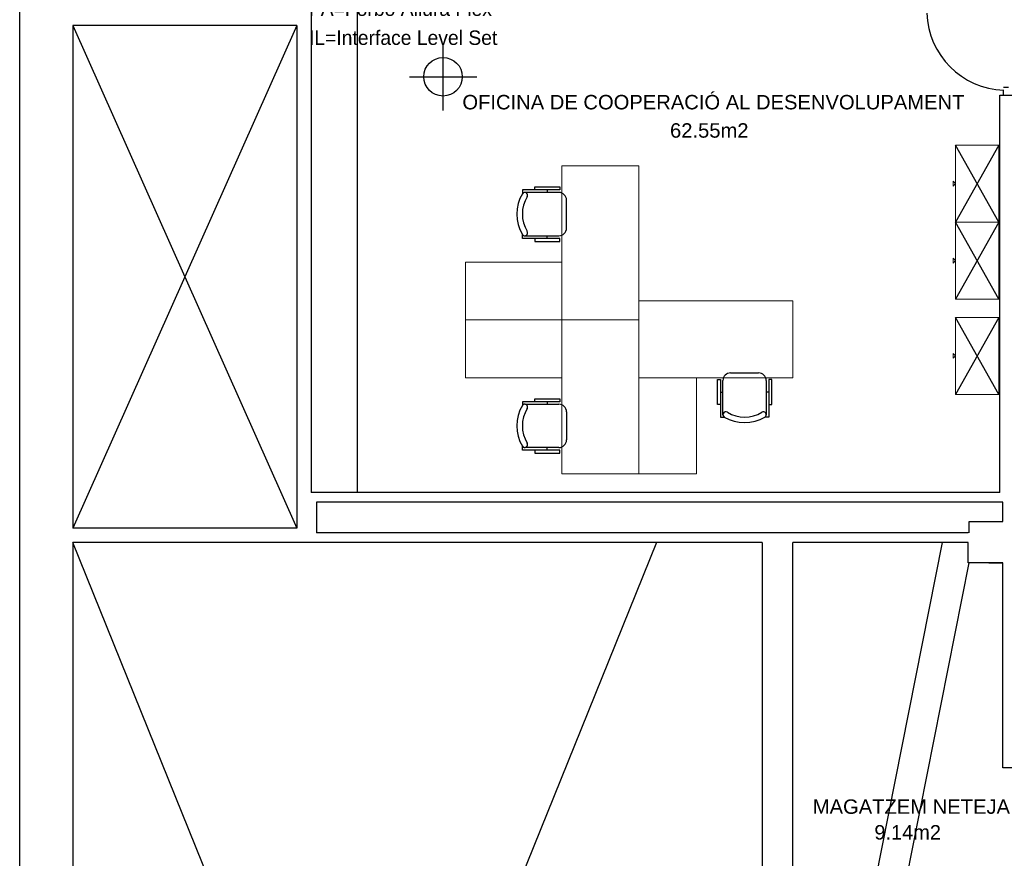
# Model space of a CAD drawing. Header units: metres. Extents: x -1 to 438, y -6 to 53.
# Tile 4 of 149: x 391 to 401, y 25 to 34. Entities that reach past the tile are written whole.
import ezdxf

# ---------------------------------------------------------------- set-up
doc = ezdxf.new("R2010")
doc.units = ezdxf.units.M
doc.linetypes.add('CONTINUA', pattern=[0])
for name, color, linetype, lineweight in [('LEGENDA MATERIAL SOSTRE PAVIMENT ACTUAL', 7, 'CONTINUA', 25), ('PA MOBLES ACTUAL', 7, 'CONTINUA', 25), ('PA MURS ACTUAL', 7, 'CONTINUA', 25), ('PA TEXT ACTUAL', 7, 'CONTINUA', 25)]:
    doc.layers.add(name, color=color, linetype=linetype, lineweight=lineweight)
doc.styles.add('ARIAL', font='arial.ttf')
doc.styles.add('Century Gothic', font='txt')

msp = doc.modelspace()

# ---------------------------------------------------------------- linework, layer by layer
at = {"layer": 'PA MOBLES ACTUAL', "transparency": 33554687}
for p, q in [((401.316, 32.39), (400.866, 31.59)), ((401.316, 31.59), (400.866, 32.39)), ((401.316, 31.59), (400.866, 30.79)), ((401.316, 30.79), (400.866, 31.59)), ((401.316, 30.6), (400.866, 29.8)), ((401.316, 29.8), (400.866, 30.6))]:
    msp.add_line(p, q, dxfattribs=at)
at = {"layer": 'PA MOBLES ACTUAL', "color": 180, "transparency": 33554687}
for p, q in [((396.625, 31.924), (396.625, 31.898)), ((396.745, 31.898), (396.392, 31.898)), ((396.825, 31.528), (396.825, 31.818)), ((396.392, 31.448), (396.745, 31.448)), ((396.625, 31.421), (396.625, 31.448)), ((398.53, 30.023), (398.82, 30.023)), ((398.45, 29.589), (398.45, 29.943)), ((398.9, 29.943), (398.9, 29.589)), ((398.423, 29.823), (398.45, 29.823)), ((398.927, 29.823), (398.9, 29.823)), ((396.392, 29.698), (396.745, 29.698)), ((396.625, 29.724), (396.625, 29.698)), ((396.825, 29.618), (396.825, 29.328)), ((396.745, 29.248), (396.392, 29.248)), ((396.625, 29.221), (396.625, 29.248))]:
    msp.add_line(p, q, dxfattribs=at)
at = {"layer": 'PA MOBLES ACTUAL', "color": 180, "lineweight": 13, "transparency": 33554687}
for p, q in [((396.775, 31.173), (396.775, 30.573)), ((396.775, 29.973), (396.775, 30.573)), ((398.175, 29.973), (397.575, 29.973))]:
    msp.add_line(p, q, dxfattribs=at)
for points in [[(400.866, 32.39), (400.866, 31.59), (401.316, 31.59), (401.316, 32.39), (400.866, 32.39)], [(397.575, 30.573), (397.575, 32.173), (396.775, 32.173), (396.775, 31.173), (395.775, 31.173), (395.775, 30.573), (397.575, 30.573)], [(400.866, 31.99), (400.841, 32.015), (400.841, 31.965), (400.866, 31.99)], [(400.866, 31.59), (400.866, 30.79), (401.316, 30.79), (401.316, 31.59), (400.866, 31.59)], [(400.866, 31.19), (400.841, 31.215), (400.841, 31.165), (400.866, 31.19)], [(397.575, 30.773), (399.175, 30.773), (399.175, 29.973), (398.175, 29.973), (398.175, 28.973), (397.575, 28.973), (397.575, 30.773)], [(400.866, 30.6), (400.866, 29.8), (401.316, 29.8), (401.316, 30.6), (400.866, 30.6)], [(397.575, 30.573), (397.575, 28.973), (396.775, 28.973), (396.775, 29.973), (395.775, 29.973), (395.775, 30.573), (397.575, 30.573)], [(400.866, 30.2), (400.841, 30.225), (400.841, 30.175), (400.866, 30.2)]]:
    msp.add_lwpolyline(points, close=True, dxfattribs=at)
at = {"layer": 'PA MOBLES ACTUAL', "color": 180, "transparency": 33554687}
for points in [[(396.496, 31.924), (396.496, 31.955), (396.756, 31.955), (396.756, 31.924), (396.366, 31.924), (396.366, 31.884)], [(396.496, 31.421), (396.496, 31.39), (396.756, 31.39), (396.756, 31.421), (396.366, 31.421), (396.366, 31.461)], [(398.423, 29.694), (398.393, 29.694), (398.393, 29.954), (398.423, 29.954), (398.423, 29.564), (398.463, 29.564)], [(398.927, 29.694), (398.957, 29.694), (398.957, 29.954), (398.927, 29.954), (398.927, 29.564), (398.887, 29.564)], [(396.496, 29.724), (396.496, 29.755), (396.756, 29.755), (396.756, 29.724), (396.366, 29.724), (396.366, 29.684)], [(396.496, 29.221), (396.496, 29.19), (396.756, 29.19), (396.756, 29.221), (396.366, 29.221), (396.366, 29.261)]]:
    msp.add_lwpolyline(points, dxfattribs=at)
for centre, radius, start, end in [((396.727, 31.673), 0.418, 149.5867, 210.4133), ((396.391, 31.868), 0.03, 327.334, 146.1712), ((396.706, 31.673), 0.34, 148.2704, 211.7296), ((396.745, 31.818), 0.08, 0, 90), ((396.745, 31.528), 0.08, 270, 0), ((396.391, 31.478), 0.03, 213.8288, 32.666), ((398.53, 29.943), 0.08, 90, 180), ((398.82, 29.943), 0.08, 0, 90), ((396.727, 29.473), 0.418, 149.5867, 210.4133), ((396.391, 29.668), 0.03, 327.334, 146.1712), ((396.745, 29.618), 0.08, 0, 90), ((396.706, 29.473), 0.34, 148.2704, 211.7296), ((398.48, 29.589), 0.03, 57.334, 236.1712), ((398.675, 29.925), 0.418, 239.5867, 300.4133), ((398.675, 29.903), 0.34, 238.2704, 301.7296), ((398.87, 29.589), 0.03, 303.8288, 122.666), ((396.391, 29.278), 0.03, 213.8288, 32.666), ((396.745, 29.328), 0.08, 270, 0)]:
    msp.add_arc(centre, radius, start, end, dxfattribs=at)
at = {"layer": 'PA MURS ACTUAL', "transparency": 33554687}
for p, q in [((391.144, 12.888), (391.144, 52.729)), ((394.652, 28.78), (394.652, 36.789)), ((394.172, 33.782), (394.172, 28.78)), ((394.022, 33.632), (391.697, 33.632)), ((391.697, 33.632), (391.697, 28.41)), ((394.022, 33.632), (394.022, 28.41)), ((401.416, 32.99), (401.366, 32.99)), ((401.366, 32.91), (401.366, 32.96)), ((401.327, 28.78), (401.327, 32.91)), ((401.327, 32.91), (401.457, 32.91)), ((401.327, 28.78), (394.172, 28.78)), ((401.357, 28.68), (394.227, 28.68)), ((394.227, 28.68), (394.227, 28.36)), ((401.357, 28.48), (401.357, 28.68)), ((401.007, 28.48), (401.357, 28.48)), ((401.007, 28.36), (401.007, 28.48)), ((394.022, 28.41), (391.697, 28.41)), ((400.997, 28.36), (394.227, 28.36)), ((398.857, 28.26), (391.697, 28.26)), ((391.697, 28.26), (391.697, 13.248)), ((398.857, 28.26), (398.857, 18.794)), ((400.997, 28.26), (399.177, 28.26)), ((399.177, 24.312), (399.177, 28.26)), ((400.997, 28.05), (400.997, 28.26)), ((401.357, 28.05), (400.997, 28.05)), ((401.211, 28.05), (401.357, 28.05)), ((401.357, 25.92), (401.357, 28.05)), ((401.457, 25.92), (401.357, 25.92))]:
    msp.add_line(p, q, dxfattribs=at)
at = {"layer": 'PA MURS ACTUAL', "color": 180, "linetype": 'CONTINUA', "transparency": 33554687}
for p, q in [((394.022, 33.632), (391.697, 28.41)), ((391.697, 33.632), (394.022, 28.41)), ((395.542, 32.75), (395.542, 33.45)), ((395.192, 33.1), (395.892, 33.1)), ((397.758, 28.26), (391.697, 13.248)), ((397.758, 13.248), (391.697, 28.26)), ((398.857, 18.794), (400.732, 28.26)), ((400.2, 23.979), (401.007, 28.05))]:
    msp.add_line(p, q, dxfattribs=at)
at = {"layer": 'PA MURS ACTUAL', "transparency": 33554687}
msp.add_circle((395.542, 33.1), 0.2, dxfattribs=at)
msp.add_arc((401.402, 33.795), 0.836, 182.4235, 267.5765, dxfattribs=at)

# ---------------------------------------------------------------- texts
at = {"layer": 'LEGENDA MATERIAL SOSTRE PAVIMENT ACTUAL', "color": 7, "linetype": 'CONTINUA', "lineweight": 25, "transparency": 33554687, "insert": (394.149, 38.401), "char_height": 0.15, "width": 2.2575, "attachment_point": 1, "line_spacing_factor": 1.204819, "style": 'Century Gothic'}
msp.add_mtext('\\A1;{\\fCentury Gothic|i0|b0;\\H0.150000;\\W1.000000;\\C7;A=Fulla de }\\P{\\fCentury Gothic|i0|b0;\\H0.150000;\\W1.000000;\\C7;     metall perforat}\\P{\\fCentury Gothic|i0|b0;\\H0.150000;\\W1.000000;\\C7;P=Pladur}\\P{\\fCentury Gothic|i0|b0;\\H0.150000;\\W1.000000;\\C7;C=Celenit}\\P{\\fCentury Gothic|i0|b0;\\H0.150000;\\W1.000000;\\C7;F=Fusta}\\P}\\P{\\fCentury Gothic|i0|b0;\\H0.150000;\\W1.000000;\\C7;T=Travertí}\\P{\\fCentury Gothic|i0|b0;\\H0.150000;\\W1.000000;\\C7;N=Gres negre}\\P{\\fCentury Gothic|i0|b0;\\H0.150000;\\W1.000000;\\C7;G=Gres gris}\\P{\\fCentury Gothic|i0|b0;\\H0.150000;\\W1.000000;\\C7;M=Gres marró}\\P{\\fCentury Gothic|i0|b0;\\H0.150000;\\W1.000000;\\C7;V=Vidre}\\P{\\fCentury Gothic|i0|b0;\\H0.150000;\\W1.000000;\\C7;C=Catifa}\\P{\\fCentury Gothic|i0|b0;\\H0.150000;\\W1.000000;\\C7;D=Pedra}\\P{\\fCentury Gothic|i0|b0;\\H0.150000;\\W1.000000;\\C7;FM=FUSTA MASSISSA}\\P{\\fCentury Gothic|i0|b0;\\H0.150000;\\W1.000000;\\C7;FP=Parqué multicapa}\\P{\\fCentury Gothic|i0|b0;\\H0.150000;\\W1.000000;\\C7;FA=Forbo Allura Flex}\\P{\\fCentury Gothic|i0|b0;\\H0.150000;\\W1.000000;\\C7;IL=Interface Level Set}\\P', dxfattribs=at)
at = {"layer": 'PA TEXT ACTUAL', "linetype": 'CONTINUA', "transparency": 33554687, "char_height": 0.15, "attachment_point": 8, "style": 'ARIAL'}
for s, insert, width in [('\\W1.00;OFICINA DE COOPERACIÓ AL DESENVOLUPAMENT', (398.351, 32.759), 5.30009), ('\\W1.00;62.55m2', (398.308, 32.465), 0.89521), ('\\W0.99;9.14m2', (400.369, 25.173), 0.77643)]:
    msp.add_mtext(s, dxfattribs=dict(at, insert=insert, width=width))
at = {"layer": 'PA TEXT ACTUAL', "transparency": 33554687, "insert": (400.408, 25.44), "char_height": 0.15, "width": 2.12495, "attachment_point": 8, "style": 'ARIAL'}
msp.add_mtext('\\W1.00;MAGATZEM NETEJA', dxfattribs=at)

doc.saveas('drawing.dxf')
